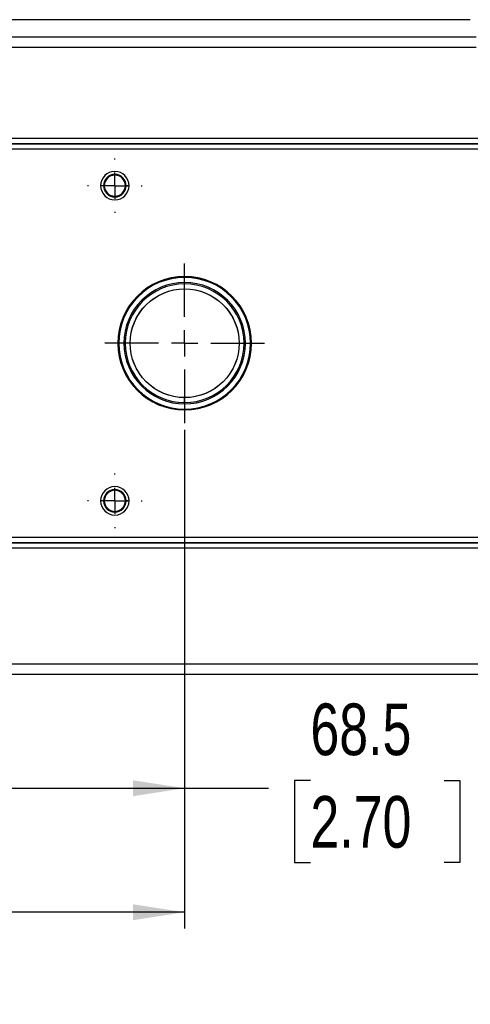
# Model space of a CAD drawing. Header units: millimetres. Extents: x 0 to 1118, y 0 to 864.
# Tile 21 of 48: x 435 to 522, y 128 to 319. Entities that reach past the tile are written whole.
import ezdxf

# ---------------------------------------------------------------- set-up
doc = ezdxf.new("R2010")
doc.units = ezdxf.units.MM
doc.linetypes.add('CENTERX2', pattern=[20.32, 12.7, -2.54, 2.54, -2.54])
doc.layers.add('CENTER', color=40, linetype='CENTERX2')
doc.layers.add('DIMENSIONS', color=140, linetype='Continuous', lineweight=25)
doc.styles.add('SLDTEXTSTYLE0', font='TXT', dxfattribs={"width": 0.75})
doc.dimstyles.new('SLDDIMSTYLE0', dxfattribs={"dimtxt": 10, "dimasz": 10, "dimexe": 0, "dimexo": 0.0625, "dimgap": 2.5, "dimtad": 0, "dimtih": 1, "dimtoh": 1, "dimdec": 1, "dimrnd": 1e-09, "dimzin": 4, "dimdsep": 46, "dimtxsty": 'SLDTEXTSTYLE0', "dimsah": 1, "dimcen": 0.09, "dimadec": 0, "dimazin": 1, "dimtfac": 1, "dimtdec": 1, "dimtofl": 0, "dimtmove": 0, "dimatfit": 3, "dimfxl": 0, "dimfrac": 2, "dimtolj": 1, "dimtzin": 12, "dimarcsym": 0})
doc.dimstyles.new('SLDDIMSTYLE2', dxfattribs={"dimtxt": 10, "dimasz": 10, "dimexe": 0, "dimexo": 0.0625, "dimgap": 2.5, "dimtad": 0, "dimtih": 1, "dimtoh": 1, "dimdec": 1, "dimrnd": 1e-09, "dimzin": 12, "dimdsep": 46, "dimtxsty": 'SLDTEXTSTYLE0', "dimsah": 1, "dimcen": 0.09, "dimadec": 0, "dimazin": 3, "dimtfac": 1, "dimtdec": 1, "dimtofl": 0, "dimtmove": 0, "dimatfit": 3, "dimfxl": 0, "dimfrac": 2, "dimtolj": 1, "dimtzin": 12, "dimarcsym": 0})

# ---------------------------------------------------------------- blocks, each defined once
blk = doc.blocks.new('_D_11')
at = {"layer": 'DIMENSIONS'}
for p, q in [((213.46, 198.16), (213.46, 83.07)), ((583.46, 198.16), (583.46, 83.07)), ((388.58, 87.72), (385.54, 87.72)), ((385.54, 87.72), (385.54, 71.84)), ((421.83, 87.72), (424.88, 87.72)), ((424.88, 87.72), (424.88, 71.84)), ((213.46, 86.24), (380.46, 86.24)), ((583.46, 86.24), (429.96, 86.24)), ((385.54, 71.84), (388.58, 71.84)), ((424.88, 71.84), (421.83, 71.84))]:
    blk.add_line(p, q, dxfattribs=at)
for points in [[(213.46, 86.24), (223.46, 84.71), (223.46, 87.78)], [(583.46, 86.24), (573.46, 87.78), (573.46, 84.7)]]:
    blk.add_solid(points, dxfattribs=at)
at = {"layer": 'DIMENSIONS', "char_height": 10, "attachment_point": 1, "style": 'SLDTEXTSTYLE0'}
for s, insert in [('370.0', (388.58, 102.64)), ('14.57', (388.58, 84.73))]:
    blk.add_mtext(s, dxfattribs=dict(at, insert=insert))
blk = doc.blocks.new('_D_12')
at = {"layer": 'DIMENSIONS'}
for p, q in [((398.46, 239.64), (398.46, 167.07)), ((466.96, 239.64), (466.96, 167.07)), ((491.28, 171.72), (488.23, 171.72)), ((488.23, 171.72), (488.23, 155.84)), ((517.14, 171.72), (520.18, 171.72)), ((520.18, 171.72), (520.18, 155.84)), ((398.46, 170.24), (466.96, 170.24)), ((466.96, 170.24), (483.15, 170.24)), ((488.23, 155.84), (491.28, 155.84)), ((520.18, 155.84), (517.14, 155.84))]:
    blk.add_line(p, q, dxfattribs=at)
for points in [[(398.46, 170.24), (408.46, 168.7), (408.46, 171.78)], [(466.96, 170.24), (456.96, 171.78), (456.96, 168.7)]]:
    blk.add_solid(points, dxfattribs=at)
at = {"layer": 'DIMENSIONS', "char_height": 10, "attachment_point": 1, "style": 'SLDTEXTSTYLE0'}
for s, insert in [('68.5', (491.28, 186.64)), ('2.70', (491.28, 168.73))]:
    blk.add_mtext(s, dxfattribs=dict(at, insert=insert))
blk = doc.blocks.new('_D_14')
at = {"layer": 'DIMENSIONS'}
for p, q in [((343.46, 241.18), (343.46, 143.07)), ((466.96, 239.64), (466.96, 143.07)), ((392.28, 147.72), (389.23, 147.72)), ((389.23, 147.72), (389.23, 131.84)), ((418.14, 147.72), (421.19, 147.72)), ((421.19, 147.72), (421.19, 131.84)), ((343.46, 146.24), (384.16, 146.24)), ((466.96, 146.24), (426.26, 146.24)), ((389.23, 131.84), (392.28, 131.84)), ((421.19, 131.84), (418.14, 131.84))]:
    blk.add_line(p, q, dxfattribs=at)
for points in [[(343.46, 146.24), (353.46, 144.7), (353.46, 147.78)], [(466.96, 146.24), (456.96, 147.78), (456.96, 144.7)]]:
    blk.add_solid(points, dxfattribs=at)
at = {"layer": 'DIMENSIONS', "char_height": 10, "attachment_point": 1, "style": 'SLDTEXTSTYLE0'}
for s, insert in [('123.5', (388.58, 162.64)), ('4.86', (392.28, 144.73))]:
    blk.add_mtext(s, dxfattribs=dict(at, insert=insert))
blk = doc.blocks.new('_D_15')
at = {"layer": 'DIMENSIONS'}
for p, q in [((225.46, 219.31), (225.46, 114.72)), ((571.46, 219.31), (571.46, 114.72)), ((340.51, 119.37), (337.47, 119.37)), ((337.47, 119.37), (337.47, 103.5)), ((373.76, 119.37), (376.81, 119.37)), ((376.81, 119.37), (376.81, 103.5)), ((225.46, 117.9), (332.39, 117.9)), ((571.46, 117.9), (381.89, 117.9)), ((337.47, 103.5), (340.51, 103.5)), ((376.81, 103.5), (373.76, 103.5))]:
    blk.add_line(p, q, dxfattribs=at)
for points in [[(225.46, 117.9), (235.46, 116.36), (235.46, 119.44)], [(571.46, 117.9), (561.46, 119.44), (561.46, 116.36)]]:
    blk.add_solid(points, dxfattribs=at)
at = {"layer": 'DIMENSIONS', "char_height": 10, "attachment_point": 1, "style": 'SLDTEXTSTYLE0'}
for s, insert in [('346.0', (340.51, 134.29)), ('13.62', (340.51, 116.39))]:
    blk.add_mtext(s, dxfattribs=dict(at, insert=insert))
blk = doc.blocks.new('SW_CENTERMARKSYMBOL_2')
at = {"layer": 'CENTER', "color": 0}
for p, q in [((0, 5.08), (0, 15.46)), ((0, 0), (0, 2.54)), ((-5.08, 0), (-15.46, 0)), ((0, 0), (-2.54, 0)), ((0, 0), (0, -2.54)), ((0, 0), (2.54, 0)), ((5.08, 0), (15.46, 0)), ((0, -5.08), (0, -15.46))]:
    blk.add_line(p, q, dxfattribs=at)
blk = doc.blocks.new('SW_CENTERMARKSYMBOL_10')
at = {"layer": 'CENTER', "color": 0}
for p, q in [((0, 5.08), (0, 5.29)), ((0, 0), (0, 2.54)), ((-5.08, 0), (-5.29, 0)), ((0, 0), (-2.54, 0)), ((0, 0), (0, -2.54)), ((0, 0), (2.54, 0)), ((5.08, 0), (5.29, 0)), ((0, -5.08), (0, -5.29))]:
    blk.add_line(p, q, dxfattribs=at)
blk = doc.blocks.new('SW_CENTERMARKSYMBOL_11')
at = {"layer": 'CENTER', "color": 0}
for p, q in [((0, 5.08), (0, 5.29)), ((0, 0), (0, 2.54)), ((-5.08, 0), (-5.29, 0)), ((0, 0), (-2.54, 0)), ((0, 0), (0, -2.54)), ((0, 0), (2.54, 0)), ((5.08, 0), (5.29, 0)), ((0, -5.08), (0, -5.29))]:
    blk.add_line(p, q, dxfattribs=at)

msp = doc.modelspace()

# ---------------------------------------------------------------- linework, layer by layer
for p, q in [((522.19, 319), (274.7, 319)), ((522.19, 319), (522.19, 319)), ((523.33, 315.62), (432.65, 315.62)), ((523.33, 313.62), (273.59, 313.62)), ((225.46, 296.05), (571.46, 296.05)), ((225.46, 295.05), (571.46, 295.05)), ((571.46, 294.92), (225.46, 294.92)), ((571.46, 293.92), (225.46, 293.92)), ((451.28, 286.87), (450.71, 286.87)), ((451.42, 286.87), (451.28, 286.87)), ((455.63, 286.87), (455.5, 286.87)), ((456.21, 286.87), (455.63, 286.87)), ((466.96, 269.28), (466.96, 269.12)), ((466.96, 267.86), (466.96, 268.12)), ((466.96, 266.89), (466.96, 267.86)), ((466.96, 244.87), (466.96, 245.84)), ((466.96, 244.62), (466.96, 244.87)), ((466.96, 243.62), (466.96, 243.45)), ((451.28, 225.87), (450.71, 225.87)), ((451.42, 225.87), (451.28, 225.87)), ((455.63, 225.87), (455.5, 225.87)), ((456.21, 225.87), (455.63, 225.87)), ((402.81, 218.82), (571.46, 218.82)), ((402.87, 217.82), (571.46, 217.82)), ((571.46, 217.68), (402.97, 217.68)), ((571.46, 216.68), (402.97, 216.68)), ((567.33, 194.25), (417.46, 194.25)), ((567.39, 192.25), (417.42, 192.25))]:
    msp.add_line(p, q)
for centre, radius, start, end in [((453.46, 286.87), 2.75, 0, 180), ((453.46, 286.87), 2.18, 0, 180), ((453.46, 286.87), 2.04, 0, 180), ((453.46, 286.87), 2.75, 180, 0), ((453.46, 286.87), 2.18, 180, 0), ((453.46, 286.87), 2.04, 180, 0), ((466.96, 256.37), 12.92, 90, 270), ((466.96, 256.37), 12.75, 90, 270), ((466.96, 256.37), 12.92, 270, 90), ((466.96, 256.37), 12.75, 270, 90), ((466.96, 256.37), 11.75, 90, 270), ((466.96, 256.37), 11.49, 90, 270), ((466.96, 256.37), 11.75, 270, 90), ((466.96, 256.37), 11.49, 270, 90), ((453.46, 225.87), 2.75, 0, 180), ((453.46, 225.87), 2.18, 0, 180), ((453.46, 225.87), 2.04, 0, 180), ((453.46, 225.87), 2.75, 180, 0), ((453.46, 225.87), 2.18, 180, 0), ((453.46, 225.87), 2.04, 180, 0)]:
    msp.add_arc(centre, radius, start, end)
for points in [[(466.96, 245.84), (464.17, 245.84), (461.49, 246.95), (457.54, 250.9), (456.43, 253.57), (456.43, 259.16), (457.54, 261.84), (461.49, 265.78), (464.17, 266.89), (466.96, 266.89)], [(466.96, 266.89), (469.75, 266.89), (472.43, 265.78), (476.38, 261.84), (477.49, 259.16), (477.49, 253.57), (476.38, 250.9), (472.43, 246.95), (469.75, 245.84), (466.96, 245.84)]]:
    msp.add_open_spline(points, degree=3, knots=[0, 0, 0, 0, 0.25, 0.25, 0.5, 0.5, 0.75, 0.75, 1, 1, 1, 1])
at = {"layer": 'DIMENSIONS'}
msp.add_circle((466.96, 256.37), 10.53, dxfattribs=at)

# ---------------------------------------------------------------- block references
at = {"layer": 'CENTER'}
for name, p in [('SW_CENTERMARKSYMBOL_11', (453.46, 286.87)), ('SW_CENTERMARKSYMBOL_2', (466.96, 256.37)), ('SW_CENTERMARKSYMBOL_10', (453.46, 225.87))]:
    msp.add_blockref(name, p, dxfattribs=at)

# ---------------------------------------------------------------- dimensions: what is measured, and where the dimension line sits
at = {"layer": 'DIMENSIONS'}
for base, p1, picture, middle in [((466.96, 146.24), (343.46, 242.45), '_D_14', (405.21, 146.24)), ((466.96, 170.24), (398.46, 240.91), '_D_12', (504.21, 170.24))]:
    dim = msp.add_linear_dim(base=base, p1=p1, p2=(466.96, 240.91), dimstyle='SLDDIMSTYLE2', dxfattribs=at)
    dim.commit()
    dim.dimension.update_dxf_attribs({"geometry": picture, "text_midpoint": middle, "dimtype": 160})
for base, p1, p2, angle, picture, middle in [((571.46, 117.9), (225.46, 220.58), (571.46, 220.58), 0, '_D_15', (357.14, 117.9)), ((213.46, 86.24), (583.46, 199.43), (213.46, 199.43), 359.9997, '_D_11', (405.21, 86.24))]:
    dim = msp.add_linear_dim(base=base, p1=p1, p2=p2, angle=angle, dimstyle='SLDDIMSTYLE0', dxfattribs=at)
    dim.commit()
    dim.dimension.update_dxf_attribs({"geometry": picture, "text_midpoint": middle, "dimtype": 160})

doc.saveas('drawing.dxf')
